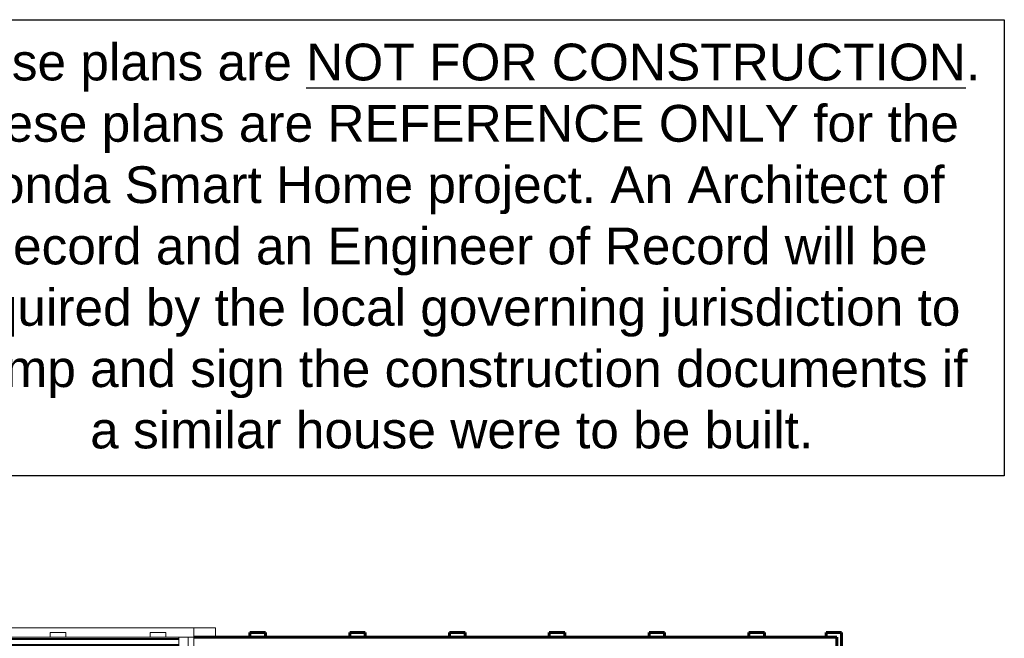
# Model space of a CAD drawing. Header units: inches. Extents: x -625 to 48, y -220 to 256.
# Tile 9 of 9: x -148 to 9, y 157 to 256. Entities that reach past the tile are written whole.
import ezdxf

# ---------------------------------------------------------------- set-up
doc = ezdxf.new("R2010")
doc.units = ezdxf.units.IN
doc.header["$MEASUREMENT"] = 0
for name, color, linetype, lineweight in [('A-GLAZ', 6, 'Continuous', 18), ('A-GLAZ-GLAS', 6, 'Continuous', 40), ('A-WALL', 2, 'Continuous', 18), ('A-WALL-MBNI', 2, 'Continuous', 18), ('A-WALL-PATT', 2, 'Continuous', 60)]:
    doc.layers.add(name, color=color, linetype=linetype, lineweight=lineweight)
doc.styles.add('Arial', font='arial.ttf', dxfattribs={"height": 4.425898})
pattern_1 = [(45, (0, 0), (-4.00647, 4.00647), []), (135, (0, 0), (-4.00647, -4.00647), [])]

# ---------------------------------------------------------------- blocks, each defined once
blk = doc.blocks.new('Single Casement - 3050CS-1928327-Second Floor Utility Plan')
at = {"layer": 'A-GLAZ'}
for p, q in [((-17.75, 6.81), (-21.25, 6.81)), ((-21.25, 6.81), (-21.25, 6.06)), ((-17.75, 5.31), (-17.75, 6.81)), ((-17.75, 6.81), (17.75, 6.81)), ((21.25, 6.81), (17.75, 6.81)), ((17.75, 6.81), (17.75, 5.31)), ((21.25, 5.31), (21.25, 6.81)), ((17.75, 5.31), (-17.75, 5.31)), ((-17.75, 5.31), (-17.75, 2.44)), ((-16.83, 2.44), (-16.83, 5.31)), ((-16.83, 5.31), (-15.38, 5.31)), ((-15.38, 5.31), (-15.38, 3.6)), ((15.37, 5.31), (-0.73, 5.31)), ((16.83, 5.31), (15.37, 5.31)), ((15.37, 5.31), (15.37, 3.6)), ((15.37, 3.6), (15.37, 5.31)), ((16.83, 5.31), (16.83, 2.44)), ((17.75, 2.44), (17.75, 5.31)), ((-15.38, 3.6), (-16.83, 3.6)), ((15.37, 3.6), (16.83, 3.6)), ((-17.75, 2.44), (17.75, 2.44))]:
    blk.add_line(p, q, dxfattribs=at)
at = {"layer": 'A-GLAZ-GLAS'}
for p, q in [((15.37, 5), (-15.38, 5)), ((15.37, 4), (-15.38, 4))]:
    blk.add_line(p, q, dxfattribs=at)

msp = doc.modelspace()

# ---------------------------------------------------------------- hatches: boundary and pattern name
at = {"layer": 'A-WALL-PATT', "lineweight": 9}
h = msp.add_hatch(dxfattribs=at)
h.set_pattern_fill('FP_3', color=256, style=0, pattern_type=2)
h.set_pattern_definition(pattern_1)
h.paths.add_polyline_path([(-111.536, 156.707), (-109.036, 156.707), (-109.036, 157.457), (-111.536, 157.457)], flags=0)
h = msp.add_hatch(dxfattribs=at)
h.set_pattern_fill('FP_3', color=256, style=0, pattern_type=2)
h.set_pattern_definition(pattern_1)
h.paths.add_polyline_path([(-95.536, 156.707), (-93.036, 156.707), (-93.036, 157.457), (-95.536, 157.457)], flags=0)
h = msp.add_hatch(dxfattribs=at)
h.set_pattern_fill('FP_3', color=256, style=0, pattern_type=2)
h.set_pattern_definition(pattern_1)
h.paths.add_polyline_path([(-79.536, 156.707), (-77.036, 156.707), (-77.036, 157.457), (-79.536, 157.457)], flags=0)
h = msp.add_hatch(dxfattribs=at)
h.set_pattern_fill('FP_3', color=256, style=0, pattern_type=2)
h.set_pattern_definition(pattern_1)
h.paths.add_polyline_path([(-63.536, 156.707), (-61.036, 156.707), (-61.036, 157.457), (-63.536, 157.457)], flags=0)
h = msp.add_hatch(dxfattribs=at)
h.set_pattern_fill('FP_3', color=256, style=0, pattern_type=2)
h.set_pattern_definition(pattern_1)
h.paths.add_polyline_path([(-47.536, 156.707), (-45.036, 156.707), (-45.036, 157.457), (-47.536, 157.457)], flags=0)
h = msp.add_hatch(dxfattribs=at)
h.set_pattern_fill('FP_3', color=256, style=0, pattern_type=2)
h.set_pattern_definition(pattern_1)
h.paths.add_polyline_path([(-31.536, 156.707), (-29.036, 156.707), (-29.036, 157.457), (-31.536, 157.457)], flags=0)
h = msp.add_hatch(dxfattribs=at)
h.set_pattern_fill('FP_3', color=256, style=0, pattern_type=2)
h.set_pattern_definition(pattern_1)
h.paths.add_polyline_path([(-16.661, 154.957), (-16.661, 157.457), (-19.161, 157.457), (-19.161, 156.707), (-17.411, 156.707), (-17.411, 154.957)], flags=0)

# ---------------------------------------------------------------- linework, layer by layer
msp.add_lwpolyline([(-169.153, 255.755), (9.418, 255.755), (9.418, 182.606), (-169.153, 182.606)], close=True)
at = {"layer": 'A-WALL', "lineweight": 60}
for p, q in [((-120.536, 156.707), (-17.411, 156.707)), ((-109.036, 157.457), (-111.536, 157.457)), ((-111.536, 157.457), (-111.536, 156.707)), ((-109.036, 156.707), (-109.036, 157.457)), ((-93.036, 157.457), (-95.536, 157.457)), ((-95.536, 157.457), (-95.536, 156.707)), ((-93.036, 156.707), (-93.036, 157.457)), ((-77.036, 157.457), (-79.536, 157.457)), ((-79.536, 157.457), (-79.536, 156.707)), ((-77.036, 156.707), (-77.036, 157.457)), ((-61.036, 157.457), (-63.536, 157.457)), ((-63.536, 157.457), (-63.536, 156.707)), ((-61.036, 156.707), (-61.036, 157.457)), ((-45.036, 157.457), (-47.536, 157.457)), ((-47.536, 157.457), (-47.536, 156.707)), ((-45.036, 156.707), (-45.036, 157.457)), ((-29.036, 157.457), (-31.536, 157.457)), ((-31.536, 157.457), (-31.536, 156.707)), ((-29.036, 156.707), (-29.036, 157.457)), ((-16.661, 157.457), (-19.161, 157.457)), ((-19.161, 157.457), (-19.161, 156.707)), ((-17.411, 156.707), (-17.411, 138.957)), ((-16.661, 154.957), (-16.661, 157.457))]:
    msp.add_line(p, q, dxfattribs=at)
at = {"layer": 'A-WALL-MBNI', "lineweight": 9}
for p, q in [((-143.536, 156.707), (-143.536, 157.457)), ((-143.536, 157.457), (-141.036, 157.457)), ((-141.036, 157.457), (-141.036, 156.707)), ((-127.536, 156.707), (-127.536, 157.457)), ((-127.536, 157.457), (-125.036, 157.457)), ((-125.036, 157.457), (-125.036, 156.707))]:
    msp.add_line(p, q, dxfattribs=at)

# ---------------------------------------------------------------- block references
at = {"layer": 'A-GLAZ'}
msp.add_blockref('Single Casement - 3050CS-1928327-Second Floor Utility Plan', (-138.286, 151.395), dxfattribs=at)

# ---------------------------------------------------------------- texts
at = {"insert": (-79.178, 251.913), "char_height": 5.901198, "width": 170.64303, "attachment_point": 2, "style": 'Arial'}
msp.add_mtext('These plans are {\\LNOT FOR CONSTRUCTION}. These plans are REFERENCE ONLY for the Honda Smart Home project. An Architect of Record and an Engineer of Record will be required by the local governing jurisdiction to stamp and sign the construction documents if a similar house were to be built.', dxfattribs=at)

doc.saveas('drawing.dxf')
